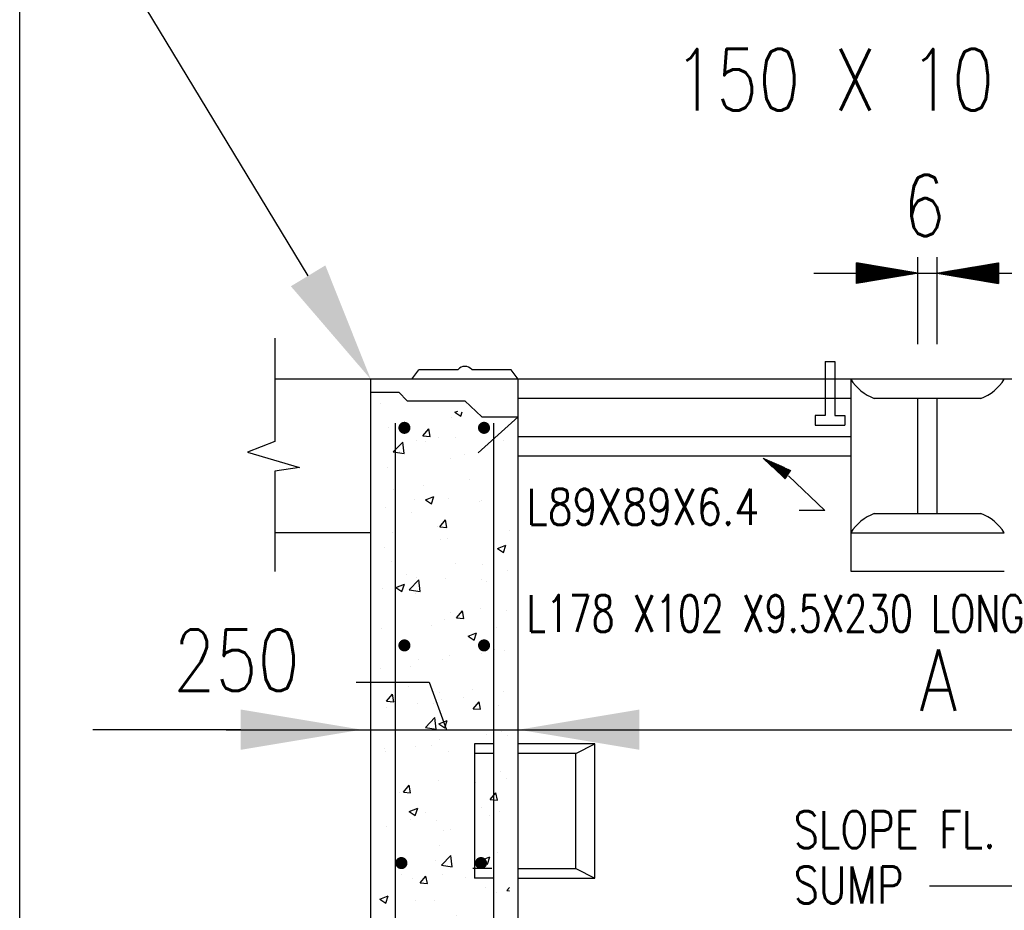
# Model space of a CAD drawing. Extents: x 0 to 7.6, y 0 to 9.85.
# Tile 18 of 38: x 0 to 1.6, y 5.29 to 6.74. Entities that reach past the tile are written whole.
import ezdxf

# ---------------------------------------------------------------- set-up
doc = ezdxf.new("R2010")
doc.units = 0
doc.header["$MEASUREMENT"] = 0
doc.layers.get('0').update_dxf_attribs({"color": 2, "linetype": 'CONTINUOUS'})
doc.layers.add('E-DETL', color=2, linetype='CONTINUOUS')
doc.layers.add('E-DETL-TEXT', color=3, linetype='CONTINUOUS')
doc.styles.add('ROMANS', font='ROMANS.SHX', dxfattribs={"width": 0.8})

# ---------------------------------------------------------------- blocks, each defined once
blk = doc.blocks.new('*X7')
at = {"color": 0}
for p, q in [((34.595, 146.3), (34.601, 146.306)), ((34.595, 146.282), (34.616, 146.304)), ((34.595, 146.265), (34.631, 146.301)), ((34.595, 146.247), (34.646, 146.299)), ((34.595, 146.229), (34.662, 146.296)), ((34.595, 146.212), (34.677, 146.294)), ((34.595, 146.194), (34.692, 146.291)), ((34.595, 146.176), (34.707, 146.288)), ((34.595, 146.159), (34.722, 146.286)), ((34.595, 146.141), (34.737, 146.283)), ((34.595, 146.123), (34.752, 146.281)), ((34.595, 146.106), (34.768, 146.278)), ((34.595, 146.088), (34.783, 146.276)), ((34.595, 146.07), (34.798, 146.273)), ((34.595, 146.053), (34.813, 146.271)), ((34.595, 146.035), (34.828, 146.268)), ((34.595, 146.017), (34.843, 146.266)), ((34.595, 145.999), (34.859, 146.263)), ((34.595, 145.982), (34.874, 146.261)), ((34.595, 145.964), (34.889, 146.258)), ((34.595, 145.946), (34.904, 146.256)), ((34.595, 145.929), (34.919, 146.253)), ((34.595, 145.911), (34.934, 146.251)), ((34.595, 145.893), (34.949, 146.248)), ((34.603, 145.884), (34.965, 146.246)), ((34.621, 145.884), (34.98, 146.243)), ((34.638, 145.884), (34.995, 146.24)), ((34.656, 145.884), (35.01, 146.238)), ((34.674, 145.884), (35.025, 146.235)), ((34.691, 145.884), (35.04, 146.233)), ((34.709, 145.884), (35.056, 146.23)), ((34.727, 145.884), (35.071, 146.228)), ((34.744, 145.884), (35.086, 146.225)), ((34.762, 145.884), (35.101, 146.223)), ((34.78, 145.884), (35.116, 146.22)), ((34.797, 145.884), (35.131, 146.218)), ((34.815, 145.884), (35.146, 146.215)), ((34.833, 145.884), (35.162, 146.213)), ((34.85, 145.884), (35.177, 146.21)), ((34.868, 145.884), (35.192, 146.208)), ((34.886, 145.884), (35.207, 146.205)), ((34.903, 145.884), (35.222, 146.203)), ((34.921, 145.884), (35.237, 146.2)), ((34.939, 145.884), (35.253, 146.198)), ((34.956, 145.884), (35.268, 146.195)), ((34.974, 145.884), (35.283, 146.193)), ((34.992, 145.884), (35.298, 146.19)), ((35.009, 145.884), (35.313, 146.187)), ((35.027, 145.884), (35.328, 146.185)), ((35.045, 145.884), (35.343, 146.182)), ((35.063, 145.884), (35.359, 146.18)), ((35.08, 145.884), (35.374, 146.177)), ((35.098, 145.884), (35.389, 146.175)), ((35.116, 145.884), (35.404, 146.172)), ((35.133, 145.884), (35.419, 146.17)), ((35.151, 145.884), (35.434, 146.167)), ((35.169, 145.884), (35.449, 146.165)), ((35.186, 145.884), (35.465, 146.162)), ((35.204, 145.884), (35.48, 146.16)), ((35.222, 145.884), (35.495, 146.157)), ((35.239, 145.884), (35.51, 146.155)), ((35.257, 145.884), (35.525, 146.152)), ((35.275, 145.884), (35.54, 146.15)), ((35.292, 145.884), (35.556, 146.147)), ((35.31, 145.884), (35.571, 146.145)), ((35.328, 145.884), (35.586, 146.142)), ((35.345, 145.884), (35.601, 146.139)), ((39.199, 145.884), (39.453, 146.138)), ((39.217, 145.884), (39.474, 146.141)), ((39.234, 145.884), (39.496, 146.145)), ((39.252, 145.884), (39.517, 146.149)), ((39.27, 145.884), (39.538, 146.152)), ((39.287, 145.884), (39.559, 146.156)), ((39.305, 145.884), (39.58, 146.159)), ((39.323, 145.884), (39.602, 146.163)), ((39.341, 145.884), (39.623, 146.166)), ((39.358, 145.884), (39.644, 146.17)), ((39.376, 145.884), (39.665, 146.173)), ((39.394, 145.884), (39.687, 146.177)), ((39.411, 145.884), (39.708, 146.18)), ((39.429, 145.884), (39.729, 146.184)), ((39.447, 145.884), (39.75, 146.187)), ((39.464, 145.884), (39.771, 146.191)), ((39.482, 145.884), (39.793, 146.195)), ((39.5, 145.884), (39.814, 146.198)), ((39.517, 145.884), (39.835, 146.202)), ((39.535, 145.884), (39.856, 146.205)), ((39.553, 145.884), (39.877, 146.209)), ((39.57, 145.884), (39.899, 146.212)), ((39.588, 145.884), (39.92, 146.216)), ((39.606, 145.884), (39.941, 146.219)), ((39.623, 145.884), (39.962, 146.223)), ((39.641, 145.884), (39.984, 146.226)), ((39.659, 145.884), (40.005, 146.23)), ((39.676, 145.884), (40.026, 146.233)), ((39.694, 145.884), (40.047, 146.237)), ((39.712, 145.884), (40.068, 146.24)), ((39.729, 145.884), (40.09, 146.244)), ((39.747, 145.884), (40.111, 146.248)), ((39.765, 145.884), (40.132, 146.251)), ((39.782, 145.884), (40.153, 146.255)), ((39.8, 145.884), (40.174, 146.258)), ((39.818, 145.884), (40.196, 146.262)), ((39.835, 145.884), (40.217, 146.265)), ((39.853, 145.884), (40.238, 146.269)), ((39.871, 145.884), (40.259, 146.272)), ((39.889, 145.884), (40.281, 146.276)), ((39.906, 145.884), (40.302, 146.279)), ((39.924, 145.884), (40.323, 146.283)), ((39.942, 145.884), (40.344, 146.286)), ((39.959, 145.884), (40.365, 146.29)), ((39.977, 145.884), (40.387, 146.294)), ((39.995, 145.884), (40.408, 146.297)), ((40.012, 145.884), (40.429, 146.301)), ((40.03, 145.884), (40.45, 146.304)), ((40.048, 145.884), (40.469, 146.305)), ((40.065, 145.884), (40.469, 146.287)), ((40.083, 145.884), (40.469, 146.269)), ((40.101, 145.884), (40.469, 146.252)), ((40.118, 145.884), (40.469, 146.234)), ((40.136, 145.884), (40.469, 146.216)), ((40.154, 145.884), (40.469, 146.199)), ((40.171, 145.884), (40.469, 146.181)), ((40.189, 145.884), (40.469, 146.163)), ((40.207, 145.884), (40.469, 146.146)), ((34.595, 145.469), (35.009, 145.884)), ((34.595, 145.487), (34.992, 145.884)), ((34.595, 145.505), (34.974, 145.884)), ((34.595, 145.522), (34.956, 145.884)), ((34.595, 145.54), (34.939, 145.884)), ((34.595, 145.558), (34.921, 145.884)), ((34.595, 145.575), (34.903, 145.884)), ((34.595, 145.593), (34.886, 145.884)), ((34.595, 145.611), (34.868, 145.884)), ((34.595, 145.628), (34.85, 145.884)), ((34.595, 145.646), (34.833, 145.884)), ((34.595, 145.664), (34.815, 145.884)), ((34.595, 145.681), (34.797, 145.884)), ((34.595, 145.699), (34.78, 145.884)), ((34.595, 145.717), (34.762, 145.884)), ((34.595, 145.734), (34.744, 145.884)), ((34.595, 145.752), (34.727, 145.884)), ((34.595, 145.77), (34.709, 145.884)), ((34.595, 145.787), (34.691, 145.884)), ((34.595, 145.805), (34.674, 145.884)), ((34.595, 145.823), (34.656, 145.884)), ((34.595, 145.84), (34.638, 145.884)), ((34.595, 145.858), (34.621, 145.884)), ((34.595, 145.876), (34.603, 145.884)), ((34.606, 145.462), (35.027, 145.884)), ((34.627, 145.466), (35.045, 145.884)), ((34.648, 145.469), (35.063, 145.884)), ((34.669, 145.473), (35.08, 145.884)), ((34.691, 145.476), (35.098, 145.884)), ((34.712, 145.48), (35.116, 145.884)), ((34.733, 145.484), (35.133, 145.884)), ((34.754, 145.487), (35.151, 145.884)), ((34.775, 145.491), (35.169, 145.884)), ((34.797, 145.494), (35.186, 145.884)), ((34.818, 145.498), (35.204, 145.884)), ((34.839, 145.501), (35.222, 145.884)), ((34.86, 145.505), (35.239, 145.884)), ((34.881, 145.508), (35.257, 145.884)), ((34.903, 145.512), (35.275, 145.884)), ((34.924, 145.515), (35.292, 145.884)), ((34.945, 145.519), (35.31, 145.884)), ((34.966, 145.522), (35.328, 145.884)), ((34.987, 145.526), (35.345, 145.884)), ((35.009, 145.529), (35.363, 145.884)), ((35.03, 145.533), (35.381, 145.884)), ((35.051, 145.537), (35.398, 145.884)), ((35.072, 145.54), (35.416, 145.884)), ((35.094, 145.544), (35.434, 145.884)), ((35.115, 145.547), (35.451, 145.884)), ((35.136, 145.551), (35.469, 145.884)), ((35.157, 145.554), (35.487, 145.884)), ((35.178, 145.558), (35.504, 145.884)), ((35.2, 145.561), (35.522, 145.884)), ((35.221, 145.565), (35.54, 145.884)), ((35.242, 145.568), (35.557, 145.884)), ((35.263, 145.572), (35.575, 145.884)), ((35.284, 145.575), (35.593, 145.884)), ((35.306, 145.579), (35.611, 145.884)), ((35.327, 145.583), (35.628, 145.884)), ((35.348, 145.586), (35.646, 145.884)), ((35.363, 145.884), (35.616, 146.137)), ((35.369, 145.59), (35.664, 145.884)), ((35.381, 145.884), (35.631, 146.134)), ((35.391, 145.593), (35.681, 145.884)), ((35.398, 145.884), (35.646, 146.132)), ((35.412, 145.597), (35.699, 145.884)), ((35.416, 145.884), (35.662, 146.129)), ((35.433, 145.6), (35.717, 145.884)), ((35.434, 145.884), (35.677, 146.127)), ((35.451, 145.884), (35.692, 146.124)), ((35.454, 145.604), (35.734, 145.884)), ((35.469, 145.884), (35.707, 146.122)), ((35.475, 145.607), (35.752, 145.884)), ((35.487, 145.884), (35.722, 146.119)), ((35.497, 145.611), (35.77, 145.884)), ((35.504, 145.884), (35.737, 146.117)), ((35.518, 145.614), (35.787, 145.884)), ((35.522, 145.884), (35.753, 146.114)), ((35.539, 145.618), (35.805, 145.884)), ((35.54, 145.884), (35.768, 146.112)), ((35.557, 145.884), (35.783, 146.109)), ((35.56, 145.621), (35.823, 145.884)), ((35.575, 145.884), (35.798, 146.107)), ((35.581, 145.625), (35.84, 145.884)), ((35.593, 145.884), (35.813, 146.104)), ((35.603, 145.628), (35.858, 145.884)), ((35.611, 145.884), (35.828, 146.102)), ((35.624, 145.632), (35.876, 145.884)), ((35.628, 145.884), (35.843, 146.099)), ((35.645, 145.636), (35.893, 145.884)), ((35.646, 145.884), (35.859, 146.097)), ((35.664, 145.884), (35.874, 146.094)), ((35.666, 145.639), (35.911, 145.884)), ((35.681, 145.884), (35.889, 146.091)), ((35.688, 145.643), (35.929, 145.884)), ((35.699, 145.884), (35.904, 146.089)), ((35.709, 145.646), (35.946, 145.884)), ((35.717, 145.884), (35.919, 146.086)), ((35.73, 145.65), (35.964, 145.884)), ((35.734, 145.884), (35.934, 146.084)), ((35.751, 145.653), (35.982, 145.884)), ((35.752, 145.884), (35.95, 146.081)), ((35.77, 145.884), (35.965, 146.079)), ((35.772, 145.657), (35.999, 145.884)), ((35.787, 145.884), (35.98, 146.076)), ((35.794, 145.66), (36.017, 145.884)), ((35.805, 145.884), (35.995, 146.074)), ((35.815, 145.664), (36.035, 145.884)), ((35.823, 145.884), (36.01, 146.071)), ((35.836, 145.667), (36.052, 145.884)), ((35.84, 145.884), (36.025, 146.069)), ((35.857, 145.671), (36.07, 145.884)), ((35.858, 145.884), (36.04, 146.066)), ((35.876, 145.884), (36.056, 146.064)), ((35.878, 145.674), (36.088, 145.884)), ((35.893, 145.884), (36.071, 146.061)), ((35.9, 145.678), (36.106, 145.884)), ((35.911, 145.884), (36.086, 146.059)), ((35.921, 145.682), (36.123, 145.884)), ((35.929, 145.884), (36.101, 146.056)), ((35.942, 145.685), (36.141, 145.884)), ((35.946, 145.884), (36.116, 146.054)), ((35.963, 145.689), (36.159, 145.884)), ((35.964, 145.884), (36.131, 146.051)), ((35.982, 145.884), (36.146, 146.049)), ((35.984, 145.692), (36.176, 145.884)), ((35.999, 145.884), (36.162, 146.046)), ((36.006, 145.696), (36.194, 145.884)), ((36.017, 145.884), (36.177, 146.044)), ((36.027, 145.699), (36.212, 145.884)), ((36.035, 145.884), (36.192, 146.041)), ((36.048, 145.703), (36.229, 145.884)), ((36.052, 145.884), (36.207, 146.038)), ((36.069, 145.706), (36.247, 145.884)), ((36.07, 145.884), (36.222, 146.036)), ((36.088, 145.884), (36.237, 146.033)), ((36.091, 145.71), (36.265, 145.884)), ((36.106, 145.884), (36.253, 146.031)), ((36.112, 145.713), (36.282, 145.884)), ((36.123, 145.884), (36.268, 146.028)), ((36.133, 145.717), (36.3, 145.884)), ((36.141, 145.884), (36.283, 146.026)), ((36.154, 145.72), (36.318, 145.884)), ((36.159, 145.884), (36.298, 146.023)), ((36.175, 145.724), (36.335, 145.884)), ((36.176, 145.884), (36.313, 146.021)), ((36.194, 145.884), (36.328, 146.018)), ((36.197, 145.727), (36.353, 145.884)), ((36.212, 145.884), (36.343, 146.016)), ((36.218, 145.731), (36.371, 145.884)), ((36.229, 145.884), (36.359, 146.013)), ((36.239, 145.735), (36.388, 145.884)), ((36.247, 145.884), (36.374, 146.011)), ((36.26, 145.738), (36.406, 145.884)), ((36.265, 145.884), (36.389, 146.008)), ((36.281, 145.742), (36.424, 145.884)), ((36.282, 145.884), (36.404, 146.006)), ((36.3, 145.884), (36.419, 146.003)), ((36.303, 145.745), (36.441, 145.884)), ((36.318, 145.884), (36.434, 146.001)), ((36.324, 145.749), (36.459, 145.884)), ((36.335, 145.884), (36.45, 145.998)), ((36.345, 145.752), (36.477, 145.884)), ((36.353, 145.884), (36.465, 145.996)), ((36.366, 145.756), (36.494, 145.884)), ((36.371, 145.884), (36.48, 145.993)), ((36.388, 145.884), (36.495, 145.99)), ((36.388, 145.759), (36.512, 145.884)), ((36.406, 145.884), (36.51, 145.988)), ((36.409, 145.763), (36.53, 145.884)), ((36.424, 145.884), (36.525, 145.985)), ((36.43, 145.766), (36.547, 145.884)), ((36.441, 145.884), (36.54, 145.983)), ((36.451, 145.77), (36.565, 145.884)), ((36.459, 145.884), (36.556, 145.98)), ((36.472, 145.773), (36.583, 145.884)), ((36.477, 145.884), (36.571, 145.978)), ((36.494, 145.884), (36.586, 145.975)), ((36.494, 145.777), (36.6, 145.884)), ((36.512, 145.884), (36.601, 145.973)), ((36.515, 145.781), (36.618, 145.884)), ((36.53, 145.884), (36.616, 145.97)), ((36.536, 145.784), (36.636, 145.884)), ((36.547, 145.884), (36.631, 145.968)), ((36.557, 145.788), (36.654, 145.884)), ((36.565, 145.884), (36.647, 145.965)), ((36.578, 145.791), (36.671, 145.884)), ((36.583, 145.884), (36.662, 145.963)), ((36.6, 145.884), (36.677, 145.96)), ((36.6, 145.795), (36.689, 145.884)), ((36.618, 145.884), (36.692, 145.958)), ((36.621, 145.798), (36.707, 145.884)), ((36.636, 145.884), (36.707, 145.955)), ((36.642, 145.802), (36.724, 145.884)), ((36.654, 145.884), (36.722, 145.953)), ((36.663, 145.805), (36.742, 145.884)), ((36.671, 145.884), (36.737, 145.95)), ((36.685, 145.809), (36.76, 145.884)), ((36.689, 145.884), (36.753, 145.948)), ((36.706, 145.812), (36.777, 145.884)), ((36.707, 145.884), (36.768, 145.945)), ((36.724, 145.884), (36.783, 145.942)), ((36.727, 145.816), (36.795, 145.884)), ((36.742, 145.884), (36.798, 145.94)), ((36.748, 145.819), (36.813, 145.884)), ((36.76, 145.884), (36.813, 145.937)), ((36.769, 145.823), (36.83, 145.884)), ((36.777, 145.884), (36.828, 145.935)), ((36.791, 145.826), (36.848, 145.884)), ((36.795, 145.884), (36.843, 145.932)), ((36.812, 145.83), (36.866, 145.884)), ((36.813, 145.884), (36.859, 145.93)), ((36.83, 145.884), (36.874, 145.927)), ((36.833, 145.834), (36.883, 145.884)), ((36.848, 145.884), (36.889, 145.925)), ((36.854, 145.837), (36.901, 145.884)), ((36.866, 145.884), (36.904, 145.922)), ((36.875, 145.841), (36.919, 145.884)), ((36.883, 145.884), (36.919, 145.92)), ((36.897, 145.844), (36.936, 145.884)), ((36.901, 145.884), (36.934, 145.917)), ((36.918, 145.848), (36.954, 145.884)), ((36.919, 145.884), (36.95, 145.915)), ((36.936, 145.884), (36.965, 145.912)), ((36.939, 145.851), (36.972, 145.884)), ((36.954, 145.884), (36.98, 145.91)), ((36.96, 145.855), (36.989, 145.884)), ((36.972, 145.884), (36.995, 145.907)), ((36.982, 145.858), (37.007, 145.884)), ((36.989, 145.884), (37.01, 145.905)), ((37.003, 145.862), (37.025, 145.884)), ((37.007, 145.884), (37.025, 145.902)), ((37.024, 145.865), (37.042, 145.884)), ((37.025, 145.884), (37.04, 145.9)), ((37.042, 145.884), (37.056, 145.897)), ((37.045, 145.869), (37.06, 145.884)), ((37.06, 145.884), (37.071, 145.895)), ((37.066, 145.872), (37.078, 145.884)), ((37.078, 145.884), (37.086, 145.892)), ((37.088, 145.876), (37.095, 145.884)), ((37.095, 145.884), (37.101, 145.889)), ((37.109, 145.879), (37.113, 145.884)), ((37.113, 145.884), (37.116, 145.887)), ((37.13, 145.883), (37.131, 145.884)), ((37.131, 145.884), (37.131, 145.884)), ((37.942, 145.882), (37.944, 145.884)), ((37.944, 145.884), (37.947, 145.887)), ((37.957, 145.879), (37.962, 145.884)), ((37.962, 145.884), (37.968, 145.89)), ((37.972, 145.877), (37.979, 145.884)), ((37.979, 145.884), (37.989, 145.894)), ((37.987, 145.874), (37.997, 145.884)), ((37.997, 145.884), (38.011, 145.898)), ((38.002, 145.872), (38.015, 145.884)), ((38.015, 145.884), (38.032, 145.901)), ((38.018, 145.869), (38.032, 145.884)), ((38.032, 145.884), (38.053, 145.905)), ((38.033, 145.866), (38.05, 145.884)), ((38.048, 145.864), (38.068, 145.884)), ((38.05, 145.884), (38.074, 145.908)), ((38.063, 145.861), (38.085, 145.884)), ((38.068, 145.884), (38.096, 145.912)), ((38.078, 145.859), (38.103, 145.884)), ((38.085, 145.884), (38.117, 145.915)), ((38.093, 145.856), (38.121, 145.884)), ((38.103, 145.884), (38.138, 145.919)), ((38.108, 145.854), (38.138, 145.884)), ((38.121, 145.884), (38.159, 145.922)), ((38.124, 145.851), (38.156, 145.884)), ((38.138, 145.884), (38.18, 145.926)), ((38.139, 145.849), (38.174, 145.884)), ((38.154, 145.846), (38.191, 145.884)), ((38.156, 145.884), (38.202, 145.929)), ((38.169, 145.844), (38.209, 145.884)), ((38.174, 145.884), (38.223, 145.933)), ((38.184, 145.841), (38.227, 145.884)), ((38.191, 145.884), (38.244, 145.936)), ((38.199, 145.839), (38.244, 145.884)), ((38.209, 145.884), (38.265, 145.94)), ((38.215, 145.836), (38.262, 145.884)), ((38.227, 145.884), (38.286, 145.943)), ((38.23, 145.834), (38.28, 145.884)), ((38.244, 145.884), (38.308, 145.947)), ((38.245, 145.831), (38.298, 145.884)), ((38.26, 145.829), (38.315, 145.884)), ((38.262, 145.884), (38.329, 145.951)), ((38.275, 145.826), (38.333, 145.884)), ((38.28, 145.884), (38.35, 145.954)), ((38.29, 145.824), (38.351, 145.884)), ((38.298, 145.884), (38.371, 145.958)), ((38.305, 145.821), (38.368, 145.884)), ((38.315, 145.884), (38.393, 145.961)), ((38.321, 145.818), (38.386, 145.884)), ((38.333, 145.884), (38.414, 145.965)), ((38.336, 145.816), (38.404, 145.884)), ((38.351, 145.884), (38.435, 145.968)), ((38.351, 145.813), (38.421, 145.884)), ((38.366, 145.811), (38.439, 145.884)), ((38.368, 145.884), (38.456, 145.972)), ((38.381, 145.808), (38.457, 145.884)), ((38.386, 145.884), (38.477, 145.975)), ((38.396, 145.806), (38.474, 145.884)), ((38.404, 145.884), (38.499, 145.979)), ((38.411, 145.803), (38.492, 145.884)), ((38.421, 145.884), (38.52, 145.982)), ((38.427, 145.801), (38.51, 145.884)), ((38.439, 145.884), (38.541, 145.986)), ((38.442, 145.798), (38.527, 145.884)), ((38.457, 145.884), (38.562, 145.989)), ((38.457, 145.796), (38.545, 145.884)), ((38.472, 145.793), (38.563, 145.884)), ((38.474, 145.884), (38.583, 145.993)), ((38.487, 145.791), (38.58, 145.884)), ((38.492, 145.884), (38.605, 145.997)), ((38.502, 145.788), (38.598, 145.884)), ((38.51, 145.884), (38.626, 146)), ((38.518, 145.786), (38.616, 145.884)), ((38.527, 145.884), (38.647, 146.004)), ((38.533, 145.783), (38.633, 145.884)), ((38.545, 145.884), (38.668, 146.007)), ((38.548, 145.781), (38.651, 145.884)), ((38.563, 145.884), (38.69, 146.011)), ((38.563, 145.778), (38.669, 145.884)), ((38.578, 145.776), (38.686, 145.884)), ((38.58, 145.884), (38.711, 146.014)), ((38.593, 145.773), (38.704, 145.884)), ((38.598, 145.884), (38.732, 146.018)), ((38.608, 145.771), (38.722, 145.884)), ((38.616, 145.884), (38.753, 146.021)), ((38.624, 145.768), (38.739, 145.884)), ((38.633, 145.884), (38.774, 146.025)), ((38.639, 145.765), (38.757, 145.884)), ((38.651, 145.884), (38.796, 146.028)), ((38.654, 145.763), (38.775, 145.884)), ((38.669, 145.884), (38.817, 146.032)), ((38.669, 145.76), (38.793, 145.884)), ((38.684, 145.758), (38.81, 145.884)), ((38.686, 145.884), (38.838, 146.035)), ((38.699, 145.755), (38.828, 145.884)), ((38.704, 145.884), (38.859, 146.039)), ((38.715, 145.753), (38.846, 145.884)), ((38.722, 145.884), (38.88, 146.042)), ((38.73, 145.75), (38.863, 145.884)), ((38.739, 145.884), (38.902, 146.046)), ((38.745, 145.748), (38.881, 145.884)), ((38.757, 145.884), (38.923, 146.05)), ((38.76, 145.745), (38.899, 145.884)), ((38.775, 145.884), (38.944, 146.053)), ((38.775, 145.743), (38.916, 145.884)), ((38.79, 145.74), (38.934, 145.884)), ((38.793, 145.884), (38.965, 146.057)), ((38.805, 145.738), (38.952, 145.884)), ((38.81, 145.884), (38.987, 146.06)), ((38.821, 145.735), (38.969, 145.884)), ((38.828, 145.884), (39.008, 146.064)), ((38.836, 145.733), (38.987, 145.884)), ((38.846, 145.884), (39.029, 146.067)), ((38.851, 145.73), (39.005, 145.884)), ((38.863, 145.884), (39.05, 146.071)), ((38.866, 145.728), (39.022, 145.884)), ((38.881, 145.884), (39.071, 146.074)), ((38.881, 145.725), (39.04, 145.884)), ((38.896, 145.723), (39.058, 145.884)), ((38.899, 145.884), (39.093, 146.078)), ((38.912, 145.72), (39.075, 145.884)), ((38.916, 145.884), (39.114, 146.081)), ((38.927, 145.717), (39.093, 145.884)), ((38.934, 145.884), (39.135, 146.085)), ((38.942, 145.715), (39.111, 145.884)), ((38.952, 145.884), (39.156, 146.088)), ((38.957, 145.712), (39.128, 145.884)), ((38.969, 145.884), (39.177, 146.092)), ((38.972, 145.71), (39.146, 145.884)), ((38.987, 145.884), (39.199, 146.096)), ((38.987, 145.707), (39.164, 145.884)), ((39.002, 145.705), (39.181, 145.884)), ((39.005, 145.884), (39.22, 146.099)), ((39.018, 145.702), (39.199, 145.884)), ((39.022, 145.884), (39.241, 146.103)), ((39.033, 145.7), (39.217, 145.884)), ((39.04, 145.884), (39.262, 146.106)), ((39.048, 145.697), (39.234, 145.884)), ((39.058, 145.884), (39.283, 146.11)), ((39.063, 145.695), (39.252, 145.884)), ((39.075, 145.884), (39.305, 146.113)), ((39.078, 145.692), (39.27, 145.884)), ((39.093, 145.884), (39.326, 146.117)), ((39.093, 145.69), (39.287, 145.884)), ((39.109, 145.687), (39.305, 145.884)), ((39.111, 145.884), (39.347, 146.12)), ((39.124, 145.685), (39.323, 145.884)), ((39.128, 145.884), (39.368, 146.124)), ((39.139, 145.682), (39.341, 145.884)), ((39.146, 145.884), (39.39, 146.127)), ((39.154, 145.68), (39.358, 145.884)), ((39.164, 145.884), (39.411, 146.131)), ((39.169, 145.677), (39.376, 145.884)), ((39.181, 145.884), (39.432, 146.134)), ((39.184, 145.675), (39.394, 145.884)), ((39.199, 145.672), (39.411, 145.884)), ((39.215, 145.669), (39.429, 145.884)), ((39.23, 145.667), (39.447, 145.884)), ((39.245, 145.664), (39.464, 145.884)), ((39.26, 145.662), (39.482, 145.884)), ((39.275, 145.659), (39.5, 145.884)), ((39.29, 145.657), (39.517, 145.884)), ((39.305, 145.654), (39.535, 145.884)), ((39.321, 145.652), (39.553, 145.884)), ((39.336, 145.649), (39.57, 145.884)), ((39.351, 145.647), (39.588, 145.884)), ((39.366, 145.644), (39.606, 145.884)), ((39.381, 145.642), (39.623, 145.884)), ((39.396, 145.639), (39.641, 145.884)), ((39.412, 145.637), (39.659, 145.884)), ((39.427, 145.634), (39.676, 145.884)), ((39.442, 145.632), (39.694, 145.884)), ((39.457, 145.629), (39.712, 145.884)), ((39.472, 145.627), (39.729, 145.884)), ((39.487, 145.624), (39.747, 145.884)), ((39.502, 145.622), (39.765, 145.884)), ((39.518, 145.619), (39.782, 145.884)), ((39.533, 145.616), (39.8, 145.884)), ((39.548, 145.614), (39.818, 145.884)), ((39.563, 145.611), (39.835, 145.884)), ((39.578, 145.609), (39.853, 145.884)), ((39.593, 145.606), (39.871, 145.884)), ((39.609, 145.604), (39.889, 145.884)), ((39.624, 145.601), (39.906, 145.884)), ((39.639, 145.599), (39.924, 145.884)), ((39.654, 145.596), (39.942, 145.884)), ((39.669, 145.594), (39.959, 145.884)), ((39.684, 145.591), (39.977, 145.884)), ((39.699, 145.589), (39.995, 145.884)), ((39.715, 145.586), (40.012, 145.884)), ((39.73, 145.584), (40.03, 145.884)), ((39.745, 145.581), (40.048, 145.884)), ((39.76, 145.579), (40.065, 145.884)), ((39.775, 145.576), (40.083, 145.884)), ((39.79, 145.574), (40.101, 145.884)), ((39.806, 145.571), (40.118, 145.884)), ((39.821, 145.568), (40.136, 145.884)), ((39.836, 145.566), (40.154, 145.884)), ((39.851, 145.563), (40.171, 145.884)), ((39.866, 145.561), (40.189, 145.884)), ((39.881, 145.558), (40.207, 145.884)), ((39.896, 145.556), (40.224, 145.884)), ((39.912, 145.553), (40.242, 145.884)), ((39.927, 145.551), (40.26, 145.884)), ((39.942, 145.548), (40.277, 145.884)), ((39.957, 145.546), (40.295, 145.884)), ((39.972, 145.543), (40.313, 145.884)), ((39.987, 145.541), (40.33, 145.884)), ((40.002, 145.538), (40.348, 145.884)), ((40.018, 145.536), (40.366, 145.884)), ((40.033, 145.533), (40.383, 145.884)), ((40.048, 145.531), (40.401, 145.884)), ((40.063, 145.528), (40.419, 145.884)), ((40.078, 145.526), (40.437, 145.884)), ((40.093, 145.523), (40.454, 145.884)), ((40.109, 145.52), (40.469, 145.881)), ((40.124, 145.518), (40.469, 145.863)), ((40.139, 145.515), (40.469, 145.845)), ((40.154, 145.513), (40.469, 145.827)), ((40.169, 145.51), (40.469, 145.81)), ((40.184, 145.508), (40.469, 145.792)), ((40.199, 145.505), (40.469, 145.774)), ((40.215, 145.503), (40.469, 145.757)), ((40.224, 145.884), (40.469, 146.128)), ((40.23, 145.5), (40.469, 145.739)), ((40.242, 145.884), (40.469, 146.11)), ((40.26, 145.884), (40.469, 146.093)), ((40.277, 145.884), (40.469, 146.075)), ((40.295, 145.884), (40.469, 146.057)), ((40.313, 145.884), (40.469, 146.04)), ((40.33, 145.884), (40.469, 146.022)), ((40.348, 145.884), (40.469, 146.004)), ((40.366, 145.884), (40.469, 145.987)), ((40.383, 145.884), (40.469, 145.969)), ((40.401, 145.884), (40.469, 145.951)), ((40.419, 145.884), (40.469, 145.934)), ((40.437, 145.884), (40.469, 145.916)), ((40.454, 145.884), (40.469, 145.898)), ((40.245, 145.498), (40.469, 145.721)), ((40.26, 145.495), (40.469, 145.704)), ((40.275, 145.493), (40.469, 145.686)), ((40.29, 145.49), (40.469, 145.668)), ((40.306, 145.488), (40.469, 145.651)), ((40.321, 145.485), (40.469, 145.633)), ((40.336, 145.483), (40.469, 145.615)), ((40.351, 145.48), (40.469, 145.598)), ((40.366, 145.478), (40.469, 145.58)), ((40.381, 145.475), (40.469, 145.562)), ((40.396, 145.473), (40.469, 145.545)), ((40.412, 145.47), (40.469, 145.527)), ((40.427, 145.467), (40.469, 145.509)), ((40.442, 145.465), (40.469, 145.492)), ((40.457, 145.462), (40.469, 145.474))]:
    blk.add_line(p, q, dxfattribs=at)
blk = doc.blocks.new('*X20')
at = {"color": 0}
for p, q in [((14.932, 140.48), (14.932, 140.48)), ((17.987, 140.13), (18.117, 140.18)), ((17.987, 140.13), (18.236, 139.963)), ((18.236, 139.962), (18.297, 140.145)), ((17.858, 139.893), (17.858, 139.893)), ((15.262, 139.518), (15.262, 139.518)), ((16.673, 139.151), (16.914, 139.439)), ((16.972, 139.125), (16.914, 139.439)), ((19.313, 139.448), (19.313, 139.448)), ((19.92, 139.338), (19.92, 139.338)), ((15.445, 138.489), (15.834, 138.895)), ((15.89, 138.42), (15.834, 138.895)), ((16.397, 138.947), (16.397, 138.947)), ((16.673, 139.151), (16.972, 139.125)), ((16.774, 138.924), (16.774, 138.924)), ((17.334, 139.072), (17.334, 139.072)), ((18.026, 139.089), (18.026, 139.089)), ((20.003, 138.959), (20.003, 138.959)), ((15.445, 138.489), (15.89, 138.42)), ((15.719, 138.513), (15.719, 138.513)), ((17.798, 138.228), (17.798, 138.228)), ((18.388, 138.401), (18.388, 138.401)), ((15.201, 137.854), (15.201, 137.854)), ((18.604, 137.366), (18.604, 137.366)), ((15.459, 136.952), (15.459, 136.952)), ((16.711, 137.117), (16.711, 137.117)), ((16.339, 136.531), (16.339, 136.531)), ((16.771, 136.505), (17.121, 136.639)), ((16.771, 136.505), (17.019, 136.337)), ((17.02, 136.337), (17.121, 136.639)), ((17.737, 136.564), (17.737, 136.564)), ((19.009, 136.418), (19.009, 136.418)), ((19.106, 136.464), (19.106, 136.464)), ((15.14, 136.189), (15.14, 136.189)), ((16.19, 135.964), (16.19, 135.964)), ((17.367, 135.39), (17.608, 135.678)), ((17.666, 135.364), (17.608, 135.678)), ((17.289, 135.394), (17.289, 135.394)), ((17.367, 135.39), (17.665, 135.364)), ((20.243, 135.252), (20.243, 135.252)), ((15.395, 135.145), (15.395, 135.145)), ((17.388, 134.866), (17.388, 134.866)), ((17.676, 134.9), (17.676, 134.9)), ((15.079, 134.525), (15.079, 134.525)), ((19.755, 134.491), (20.105, 134.626)), ((19.755, 134.491), (20.004, 134.324)), ((20.004, 134.324), (20.105, 134.626)), ((15.366, 133.976), (15.366, 133.976)), ((18.035, 133.863), (18.035, 133.863)), ((19.131, 133.838), (19.131, 133.838)), ((20.182, 133.587), (20.182, 133.587)), ((15.974, 133.422), (15.974, 133.422)), ((16.108, 132.791), (16.497, 133.197)), ((16.42, 133.304), (16.42, 133.304)), ((16.553, 132.722), (16.497, 133.197)), ((17.615, 133.235), (17.615, 133.235)), ((19.089, 133.191), (19.089, 133.191)), ((19.298, 133.116), (19.298, 133.116)), ((15.018, 132.86), (15.018, 132.86)), ((15.554, 132.879), (15.904, 133.013)), ((15.554, 132.879), (15.803, 132.711)), ((15.803, 132.711), (15.904, 133.013)), ((16.108, 132.791), (16.552, 132.722)), ((16.382, 132.616), (16.382, 132.616)), ((18.06, 131.629), (18.301, 131.917)), ((18.359, 131.603), (18.302, 131.917)), ((19.068, 132.03), (19.068, 132.03)), ((20.122, 131.923), (20.122, 131.923)), ((17.554, 131.571), (17.554, 131.571)), ((17.816, 131.866), (17.816, 131.866)), ((18.06, 131.629), (18.359, 131.603)), ((14.958, 131.196), (14.958, 131.196)), ((17.04, 131.321), (17.04, 131.321)), ((19.709, 131.209), (19.709, 131.209)), ((18.539, 130.866), (18.889, 131)), ((18.539, 130.866), (18.787, 130.698)), ((18.788, 130.698), (18.889, 131)), ((19.646, 130.308), (19.646, 130.308)), ((16.501, 129.894), (16.501, 129.894)), ((17.494, 129.906), (17.494, 129.906)), ((17.752, 130.058), (17.752, 130.058)), ((19.091, 130.133), (19.091, 130.133)), ((20.061, 130.258), (20.061, 130.258)), ((14.897, 129.531), (14.897, 129.531)), ((16.175, 129.632), (16.175, 129.632)), ((16.066, 128.766), (16.066, 128.766)), ((18.736, 128.654), (18.736, 128.654)), ((15.168, 128.182), (15.409, 128.47)), ((15.467, 128.156), (15.409, 128.47)), ((17.374, 128.534), (17.374, 128.534)), ((17.433, 128.242), (17.433, 128.242)), ((18.331, 128.336), (18.331, 128.336)), ((20, 128.594), (20, 128.594)), ((15.168, 128.182), (15.467, 128.156)), ((15.185, 127.921), (15.185, 127.921)), ((16.437, 128.086), (16.437, 128.086)), ((17.121, 128.095), (17.121, 128.095)), ((18.754, 127.868), (18.995, 128.156)), ((18.754, 127.868), (19.053, 127.842)), ((19.053, 127.842), (18.995, 128.156)), ((19.79, 127.982), (19.79, 127.982)), ((16.771, 127.093), (17.16, 127.499)), ((17.215, 127.024), (17.16, 127.499)), ((16.771, 127.093), (17.215, 127.024)), ((17.322, 127.24), (17.672, 127.374)), ((17.322, 127.24), (17.571, 127.072)), ((17.571, 127.072), (17.672, 127.374)), ((19.283, 126.785), (19.283, 126.785)), ((19.939, 126.929), (19.939, 126.929)), ((20.173, 126.779), (20.173, 126.779)), ((15.072, 126.225), (15.072, 126.225)), ((16.367, 126.284), (16.367, 126.284)), ((17.015, 126.364), (17.015, 126.364)), ((17.372, 126.577), (17.372, 126.577)), ((15.122, 126.114), (15.122, 126.114)), ((17.741, 126.112), (17.741, 126.112)), ((19.878, 125.265), (19.878, 125.265)), ((20.109, 124.972), (20.109, 124.972)), ((15.862, 124.421), (16.103, 124.709)), ((16.161, 124.395), (16.103, 124.709)), ((17.311, 124.913), (17.311, 124.913)), ((18.858, 124.807), (18.858, 124.807)), ((15.7, 124.391), (15.7, 124.391)), ((15.862, 124.421), (16.16, 124.395)), ((19.448, 124.108), (19.689, 124.395)), ((19.747, 124.081), (19.689, 124.395)), ((16.106, 123.614), (16.456, 123.749)), ((16.354, 123.446), (16.456, 123.749)), ((19.077, 123.801), (19.077, 123.801)), ((19.448, 124.108), (19.747, 124.081)), ((16.106, 123.614), (16.354, 123.446)), ((16.767, 123.557), (16.767, 123.557)), ((19.436, 123.444), (19.436, 123.444)), ((19.818, 123.6), (19.818, 123.6)), ((15.152, 122.998), (15.152, 122.998)), ((16.161, 123.301), (16.161, 123.301)), ((17.25, 123.248), (17.25, 123.248)), ((18.794, 123), (18.794, 123)), ((17.542, 122.835), (17.542, 122.835)), ((17.821, 122.885), (17.821, 122.885)), ((17.359, 122.203), (17.359, 122.203)), ((17.434, 121.395), (17.823, 121.8)), ((17.878, 121.326), (17.823, 121.8)), ((19.09, 121.601), (19.44, 121.735)), ((19.339, 121.433), (19.44, 121.735)), ((19.757, 121.936), (19.757, 121.936)), ((17.19, 121.584), (17.19, 121.584)), ((17.434, 121.395), (17.878, 121.326)), ((19.09, 121.601), (19.339, 121.433)), ((15.772, 121.015), (15.772, 121.015)), ((16.555, 120.66), (16.796, 120.948)), ((16.854, 120.634), (16.796, 120.948)), ((17.479, 121.028), (17.479, 121.028)), ((18.441, 120.903), (18.441, 120.903)), ((19.372, 121.277), (19.372, 121.277)), ((16.227, 120.863), (16.227, 120.863)), ((16.555, 120.66), (16.854, 120.634)), ((14.889, 119.988), (15.239, 120.123)), ((15.138, 119.821), (15.239, 120.123)), ((19.268, 120.453), (19.268, 120.453)), ((19.696, 120.271), (19.696, 120.271)), ((20.142, 120.347), (20.247, 120.473)), ((20.142, 120.347), (20.247, 120.337)), ((14.889, 119.988), (15.138, 119.821)), ((16.352, 119.953), (16.352, 119.953)), ((17.129, 119.919), (17.129, 119.919)), ((18.057, 119.305), (18.057, 119.305)), ((14.912, 118.891), (14.912, 118.891)), ((16.163, 119.056), (16.163, 119.056)), ((19.635, 118.607), (19.635, 118.607)), ((17.068, 118.255), (17.068, 118.255)), ((17.468, 118.348), (17.468, 118.348)), ((17.874, 117.975), (18.224, 118.11)), ((18.122, 117.808), (18.224, 118.11)), ((20.137, 118.235), (20.137, 118.235)), ((15.853, 117.789), (15.853, 117.789)), ((17.874, 117.975), (18.122, 117.808)), ((18.522, 117.676), (18.522, 117.676)), ((19.899, 117.749), (19.899, 117.749)), ((16.742, 117.333), (16.742, 117.333)), ((19.062, 117.47), (19.062, 117.47)), ((16.146, 116.969), (16.146, 116.969)), ((17.249, 116.899), (17.49, 117.187)), ((17.249, 116.899), (17.548, 116.873)), ((17.548, 116.873), (17.49, 117.187)), ((19.574, 116.942), (19.574, 116.942)), ((17.007, 116.59), (17.007, 116.59)), ((18.096, 115.696), (18.486, 116.102)), ((18.541, 115.627), (18.486, 116.102)), ((16.473, 115.806), (16.473, 115.806)), ((17.344, 115.872), (17.344, 115.872)), ((18.096, 115.696), (18.541, 115.627)), ((18.584, 115.777), (18.584, 115.777)), ((19.142, 115.693), (19.142, 115.693)), ((19.836, 115.941), (19.836, 115.941)), ((15.426, 115.361), (15.426, 115.361)), ((19.514, 115.278), (19.514, 115.278)), ((16.946, 114.926), (16.946, 114.926)), ((16.657, 114.35), (17.007, 114.484)), ((16.906, 114.182), (17.007, 114.484)), ((16.657, 114.35), (16.906, 114.182)), ((19.254, 114.122), (19.254, 114.122)), ((16.338, 113.621), (16.338, 113.621)), ((17.269, 113.805), (17.269, 113.805)), ((18.52, 113.969), (18.52, 113.969)), ((19.453, 113.613), (19.453, 113.613)), ((15.499, 113.251), (15.499, 113.251)), ((16.886, 113.261), (16.886, 113.261)), ((17.943, 113.138), (18.184, 113.426)), ((18.242, 113.112), (18.184, 113.426)), ((17.943, 113.138), (18.242, 113.112)), ((18.168, 113.138), (18.168, 113.138)), ((16.554, 112.58), (16.554, 112.58)), ((19.223, 112.467), (19.223, 112.467)), ((19.641, 112.336), (19.992, 112.471)), ((19.89, 112.169), (19.992, 112.471)), ((17.205, 111.997), (17.205, 111.997)), ((19.099, 112.247), (19.099, 112.247)), ((19.392, 111.949), (19.392, 111.949)), ((19.641, 112.336), (19.89, 112.169)), ((15.953, 111.833), (15.953, 111.833)), ((16.825, 111.597), (16.825, 111.597)), ((19.047, 111.138), (19.047, 111.138)), ((15.44, 110.724), (15.79, 110.858)), ((15.44, 110.724), (15.689, 110.556)), ((15.689, 110.556), (15.791, 110.858)), ((16.131, 110.638), (16.131, 110.638)), ((17.174, 110.597), (17.174, 110.597)), ((18.759, 109.998), (19.149, 110.404)), ((19.203, 109.94), (19.149, 110.404)), ((19.843, 110.484), (19.843, 110.484)), ((15.259, 109.94), (15.291, 109.978)), ((15.299, 109.94), (15.291, 109.978)), ((15.89, 110.025), (15.89, 110.025)), ((17.783, 110.275), (17.783, 110.275)), ((18.759, 109.998), (19.136, 109.94)), ((19.331, 110.285), (19.331, 110.285)), ((20.245, 110.041), (20.245, 110.041))]:
    blk.add_line(p, q, dxfattribs=at)
blk = doc.blocks.new('*X24')
at = {"color": 0}
for p, q in [((53.101, 137.371), (53.809, 138.079)), ((53.104, 137.392), (53.844, 138.131)), ((53.112, 137.364), (53.775, 138.027)), ((53.344, 137.649), (53.879, 138.184)), ((53.584, 137.906), (53.913, 138.236)), ((53.636, 137.817), (53.832, 138.013)), ((53.671, 137.87), (53.846, 138.045)), ((53.706, 137.922), (53.861, 138.077)), ((53.74, 137.974), (53.875, 138.109)), ((53.775, 138.027), (53.889, 138.141)), ((53.809, 138.079), (53.903, 138.173)), ((53.824, 138.164), (53.948, 138.288)), ((53.844, 138.131), (53.918, 138.205)), ((53.879, 138.184), (53.932, 138.237)), ((53.913, 138.236), (53.946, 138.269)), ((53.948, 138.288), (53.96, 138.3)), ((53.123, 137.357), (53.74, 137.974)), ((53.133, 137.35), (53.706, 137.922)), ((53.144, 137.343), (53.671, 137.87)), ((53.155, 137.336), (53.636, 137.817)), ((53.165, 137.329), (53.602, 137.765)), ((53.176, 137.322), (53.567, 137.713)), ((53.187, 137.315), (53.533, 137.661)), ((53.197, 137.308), (53.498, 137.608)), ((53.272, 137.258), (53.676, 137.662)), ((53.282, 137.251), (53.661, 137.63)), ((53.29, 137.295), (53.69, 137.694)), ((53.293, 137.244), (53.647, 137.598)), ((53.325, 137.347), (53.704, 137.726)), ((53.36, 137.399), (53.718, 137.758)), ((53.394, 137.451), (53.733, 137.79)), ((53.429, 137.504), (53.747, 137.822)), ((53.463, 137.556), (53.761, 137.854)), ((53.498, 137.608), (53.775, 137.886)), ((53.533, 137.661), (53.789, 137.918)), ((53.567, 137.713), (53.804, 137.949)), ((53.602, 137.765), (53.818, 137.981)), ((53.208, 137.301), (53.463, 137.556)), ((53.218, 137.293), (53.429, 137.504)), ((53.229, 137.286), (53.394, 137.451)), ((53.24, 137.279), (53.36, 137.399)), ((53.25, 137.272), (53.325, 137.347)), ((53.261, 137.265), (53.29, 137.295)), ((53.304, 137.237), (53.633, 137.566)), ((53.314, 137.23), (53.619, 137.535)), ((53.325, 137.223), (53.604, 137.503)), ((53.335, 137.216), (53.59, 137.471)), ((53.346, 137.209), (53.576, 137.439)), ((53.357, 137.202), (53.562, 137.407)), ((53.367, 137.195), (53.547, 137.375)), ((53.378, 137.188), (53.533, 137.343)), ((53.389, 137.181), (53.519, 137.311)), ((53.399, 137.174), (53.505, 137.279)), ((53.41, 137.167), (53.491, 137.247)), ((53.421, 137.16), (53.476, 137.215)), ((53.431, 137.153), (53.462, 137.184)), ((53.442, 137.146), (53.448, 137.152))]:
    blk.add_line(p, q, dxfattribs=at)

msp = doc.modelspace()

# ---------------------------------------------------------------- linework, layer by layer
at = {"layer": 'E-DETL'}
for p, q in [((0, 0), (0, 9.8484)), ((0.4151, 6.2211), (0.4151, 6.0526)), ((1.3112, 6.1832), (1.3268, 6.1832)), ((1.3112, 6.1832), (1.3112, 6.095)), ((1.3268, 6.1832), (1.3268, 6.095)), ((2.5401, 6.1541), (0.4151, 6.1541)), ((0.5714, 4.9041), (0.5714, 6.1541)), ((0.6382, 6.1541), (0.6498, 6.1697)), ((0.7135, 6.1697), (0.6498, 6.1697)), ((0.7998, 6.1697), (0.7357, 6.1697)), ((0.8114, 6.1541), (0.7998, 6.1697)), ((0.8114, 4.9041), (0.8114, 6.1541)), ((1.3526, 6.1541), (1.3526, 5.8416)), ((0.5714, 6.133), (0.6169, 6.133)), ((0.6169, 6.133), (0.6305, 6.119)), ((1.3526, 6.1229), (0.8114, 6.1229)), ((1.5643, 6.1229), (1.3909, 6.1229)), ((1.462, 5.9354), (1.462, 6.1229)), ((1.4932, 5.9354), (1.4932, 6.1229)), ((0.6305, 6.119), (0.7245, 6.119)), ((0.7245, 6.119), (0.752, 6.0929)), ((0.8114, 6.0929), (0.7465, 6.0343)), ((0.752, 6.0929), (0.8114, 6.0929)), ((1.2948, 6.095), (1.2948, 6.0793)), ((1.3112, 6.095), (1.2948, 6.095)), ((1.3268, 6.095), (1.3431, 6.095)), ((1.3431, 6.095), (1.3431, 6.0793)), ((1.2948, 6.0793), (1.3431, 6.0793)), ((1.3526, 6.0604), (0.8114, 6.0604)), ((1.3526, 6.0291), (0.8114, 6.0291)), ((0.4151, 6.0044), (0.4151, 5.8413)), ((1.3909, 5.9354), (1.5643, 5.9354)), ((0.5714, 5.9041), (0.4151, 5.9041)), ((1.3526, 5.9041), (1.6026, 5.9041)), ((1.3526, 5.8416), (1.6026, 5.8416)), ((0.7401, 5.5604), (0.7401, 5.5447)), ((0.7714, 5.5604), (0.7401, 5.5604)), ((0.9364, 5.5604), (0.8114, 5.5604)), ((0.9364, 5.3416), (0.9364, 5.5604)), ((0.7401, 5.5447), (0.7401, 5.3572)), ((0.7714, 5.5447), (0.7401, 5.5447)), ((0.9051, 5.5447), (0.8114, 5.5447)), ((0.9051, 5.3572), (0.9051, 5.5447)), ((0.7686, 5.3572), (0.7374, 5.3572)), ((0.7401, 5.3572), (0.7401, 5.3416)), ((0.8114, 5.3572), (0.9051, 5.3572)), ((0.9051, 5.3572), (0.9364, 5.3416)), ((0.7714, 5.3416), (0.7401, 5.3416)), ((0.8114, 5.3416), (0.9364, 5.3416))]:
    msp.add_line(p, q, dxfattribs=at)
at = {"layer": 'E-DETL', "const_width": 0.00246}
for points in [[(0.6114, 4.7336), (0.6114, 6.0827)], [(0.7714, 4.7518), (0.7714, 6.0827)]]:
    msp.add_lwpolyline(points, dxfattribs=at)
at = {"layer": 'E-DETL', "const_width": 0.00984}
for points in [[(0.6213, 6.075, 1), (0.6311, 6.075, 1)], [(0.7509, 6.075, 1), (0.7607, 6.075, 1)], [(0.6213, 5.7207, 1), (0.6311, 5.7207, 1)], [(0.7509, 5.7207, 1), (0.7607, 5.7207, 1)], [(0.6163, 5.3663, 1), (0.6262, 5.3663, 1)], [(0.7459, 5.3663, 1), (0.7558, 5.3663, 1)]]:
    msp.add_lwpolyline(points, format="xyb", close=True, dxfattribs=at)
at = {"layer": 'E-DETL'}
msp.add_lwpolyline([(0.4151, 6.0526), (0.3709, 6.0352), (0.4557, 6.0104), (0.4151, 6.0044)], dxfattribs=at)
for centre, radius, start, end in [((0.7246, 6.1605), 0.0145, 39.8865, 140.1137), ((1.4201, 6.1976), 0.0803, 212.8454, 248.7066), ((1.5352, 6.1976), 0.0803, 291.2937, 327.1549), ((1.4201, 5.8606), 0.0803, 111.2937, 147.1549), ((1.5352, 5.8606), 0.0803, 32.8454, 68.7066)]:
    msp.add_arc(centre, radius, start, end, dxfattribs=at)
at = {"layer": 'E-DETL-TEXT'}
for p, q in [((0.4694, 6.3225), (0.1477, 6.8541)), ((1.462, 6.211), (1.462, 6.353)), ((1.4932, 6.211), (1.4932, 6.353)), ((1.362, 6.3102), (1.362, 6.3436)), ((1.462, 6.3269), (1.362, 6.3436)), ((1.4932, 6.3269), (1.5932, 6.3436)), ((1.5932, 6.3436), (1.5932, 6.3102)), ((1.2928, 6.3269), (1.462, 6.3269)), ((1.462, 6.3269), (1.362, 6.3102)), ((1.4335, 6.3269), (1.4335, 6.3269)), ((1.462, 6.3269), (1.4335, 6.3269)), ((1.462, 6.3269), (1.4932, 6.3269)), ((1.4932, 6.3269), (1.5932, 6.3102)), ((1.4932, 6.3269), (1.5214, 6.3269)), ((1.4932, 6.3269), (1.684, 6.3269)), ((1.5214, 6.3269), (1.5208, 6.3269)), ((1.2514, 5.9971), (1.3107, 5.9402)), ((1.3107, 5.9402), (1.2689, 5.9402)), ((0.5476, 5.6611), (0.6667, 5.6611)), ((0.6667, 5.6611), (0.6946, 5.5833)), ((0.3599, 5.5835), (0.1188, 5.5835)), ((0.3362, 5.5835), (0.5714, 5.5835)), ((0.5714, 5.5835), (0.8114, 5.5835)), ((0.8114, 5.5835), (2.1439, 5.5835)), ((1.0397, 5.5835), (1.3365, 5.5835)), ((0.9051, 5.5447), (0.9364, 5.5604)), ((1.901, 5.3289), (1.4807, 5.3289))]:
    msp.add_line(p, q, dxfattribs=at)
for points in [[(0.4975, 6.3395), (0.4414, 6.3055), (0.5714, 6.1541)], [(0.3599, 5.6163), (0.3599, 5.5507), (0.5567, 5.5835)], [(1.0088, 5.5507), (1.0088, 5.6163), (0.812, 5.5835)]]:
    msp.add_solid(points, dxfattribs=at)

# ---------------------------------------------------------------- block references
at = {"layer": 'E-DETL', "xscale": 0.03937, "yscale": 0.03937, "zscale": 0.03937}
msp.add_blockref('*X20', (0, 0.5835), dxfattribs=at)
at = {"layer": 'E-DETL-TEXT', "xscale": 0.03937, "yscale": 0.03937, "zscale": 0.03937}
msp.add_blockref('*X7', (0, 0.5835), dxfattribs=at)
at = {"layer": 'E-DETL-TEXT', "xscale": 0.03936999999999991, "yscale": 0.03936999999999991, "zscale": 0.03937, "rotation": 90}
msp.add_blockref('*X24', (6.6548, 3.9014), dxfattribs=at)

# ---------------------------------------------------------------- texts
at = {"layer": 'E-DETL-TEXT', "style": 'ROMANS', "width": 0.8}
for s, height, p in [('150 X 10 X 1400 PL', 0.1, (1.0649, 6.5919)), ('6', 0.1, (1.4381, 6.3869)), ('L89X89X6.4', 0.05907, (0.825, 5.9168)), ('L178 X102 X9.5X230 LONG', 0.06, (0.8245, 5.7426)), ('250', 0.1, (0.25, 5.6465)), ('A', 0.1, (1.4645, 5.6143)), ('SLOPE FL. TO', 0.06, (1.2597, 5.3907)), ('SUMP', 0.06, (1.2597, 5.3007))]:
    msp.add_text(s, height=height, dxfattribs=at).set_placement(p)

doc.saveas('drawing.dxf')
